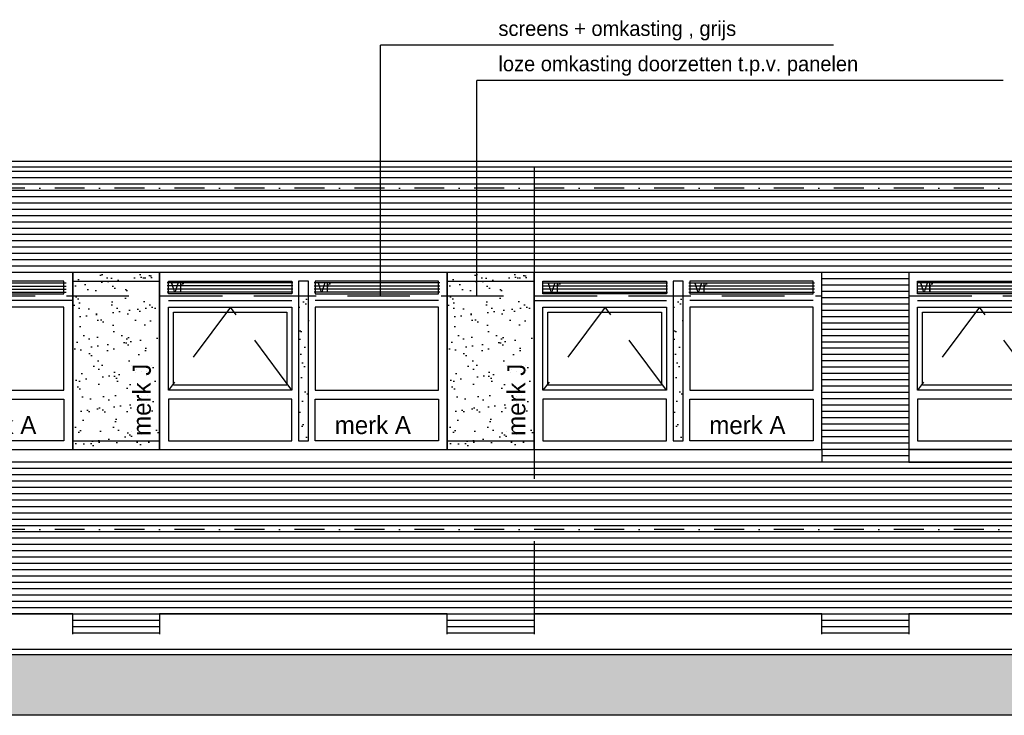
# Model space of a CAD drawing. Extents: x 0 to 140000, y 0 to 84100.
# Tile 22 of 48: x 48423 to 58281, y 52174 to 59143. Entities that reach past the tile are written whole.
import ezdxf

# ---------------------------------------------------------------- set-up
doc = ezdxf.new("R2010")
doc.units = 0
doc.header["$LTSCALE"] = 100
doc.header["$MEASUREMENT"] = 0
for name, pattern in [('B0201', [50, 31.25, -6.25, 6.25, -6.25]), ('B0701', [9.375, 6.25, -3.125]), ('B0703', [18.75, 12.5, -6.25]), ('DASHDOTX2', [2, 1, -0.5, 0, -0.5]), ('TEGELS', [4, 2, -2])]:
    doc.linetypes.add(name, pattern=pattern)
for name, color, linetype in [('AA21----_BUITENWAND', 7, 'CONTINUOUS'), ('AA31----_BUITENKOZ', 7, 'CONTINUOUS'), ('AL$1A---_ALGEMEEN', 1, 'CONTINUOUS'), ('AL$7A---_STRAMIEN', 1, 'B0201'), ('AL21----_BUITENWAND', 2, 'CONTINUOUS'), ('AL31----_BUITENKOZ', 7, 'CONTINUOUS'), ('AT$1A---_ALGEMEEN', 7, 'CONTINUOUS'), ('AT$1A---_TEKST', 2, 'CONTINUOUS'), ('DLLATATIE', 3, 'B0703'), ('VENTILATIE', 1, 'CONTINUOUS'), ('ZONWERING', 4, 'TEGELS')]:
    doc.layers.add(name, color=color, linetype=linetype)
doc.styles.add('00_100', font='B-GBP.shx', dxfattribs={"height": 120})
doc.styles.add('01_100', font='B-GBP.shx', dxfattribs={"height": 180})
doc.styles.add('02_100', font='B-GBP.shx', dxfattribs={"height": 250})

msp = doc.modelspace()

# ---------------------------------------------------------------- hatches: boundary and pattern name
at = {"layer": 'AA21----_BUITENWAND'}
h = msp.add_hatch(dxfattribs=at)
h.set_pattern_fill('TEXTURE,_O', color=1, scale=1700, double=1)
h.set_pattern_definition([(0, (1224, 816), (748, 1292), [68, -1139, 51, -493, 102, -1207]), (10, (901, 1513), (457.165, 1616.95), [119, -289, 153, -901, 85, -1122]), (20, (731, 969), (756.335, 1252.199), [136, -935, 119, -697, 85, -544]), (30, (1224, 867), (-124.492, 1439.627), [85, -561, 68, -833, 51, -1105]), (40, (748, 1241), (191.737, 1226.099), [68, -748, 51, -476, 136, -867]), (50, (1003, 629), (-454.738, 1335.823), [34, -629, 85, -1037, 102, -527]), (60, (1054, 748), (-563.68, 1267.677), [85, -697, 34, -816, 68, -629]), (70, (867, 544), (-622.723, 1221.659), [51, -323, 102, -544, 68, -748]), (80, (952, 1547), (-1181.87, 933.41), [119, -748, 51, -884, 102, -833]), (90, (1054, 816), (-1496, 629), [102, -527, 68, -1037, 34, -1054]), (100, (782, 1343), (-1405.172, 822.49), [119, -663, 102, -544, 119, -1241]), (110, (663, 374), (-1362.495, 462.916), [136, -442, 68, -901, 102, -986]), (120, (204, 578), (-1624.35, 161.456), [85, -1139, 102, -527, 119, -697]), (130, (578, 204), (-1581.611, 403.841), [51, -374, 68, -731, 136, -952]), (140, (68, 1564), (-1250.049, -193.832), [102, -612, 119, -527, 68, -714]), (150, (1479, 102), (-1160.675, -684.348), [68, -476, 136, -1054, 119, -969]), (160, (357, 1054), (-1348.106, -920.43), [102, -714, 85, -646, 68, -1037]), (170, (459, 646), (-1221.983, -958.365), [153, -561, 102, -765, 136, -748])])
h.paths.add_polyline_path([(84940.6, 52779.2), (44628.6, 52779.2), (44628.6, 52173.6), (84940.6, 52173.6)])
at = {"layer": 'AA31----_BUITENKOZ'}
h = msp.add_hatch(dxfattribs=at)
h.set_pattern_fill('AR-SAND', color=1, scale=122, style=0)
h.set_pattern_definition([(37.5, (30000, 1226.47), (-7.6852, 235.0725), [0, -185.44, 0, -207.4, 0, -198.25]), (7.5, (30000, 1226.47), (215.9128, 344.3018), [0, -100.04, 0, -167.14, 0, -64.05]), (327.5, (29849.94, 1226.47), (379.9253, 0.6904), [0, -61, 0, -219.6, 0, -286.7]), (317.5, (29849.94, 1226.47), (366.7474, 107.0764), [0, -30.5, 0, -143.96, 0, -164.7])])
h.paths.add_polyline_path([(49824.1, 56610.6), (48954.1, 56610.6), (48954.1, 54836.9), (49824.1, 54836.9)])
h.paths.add_polyline_path([(49780.9, 54928.4), (49780.9, 55918.4), (49510.9, 55918.4), (49510.9, 54928.4)], flags=24)
h = msp.add_hatch(dxfattribs=at)
h.set_pattern_fill('AR-SAND', color=1, scale=122, style=0)
h.set_pattern_definition([(37.5, (33750, 1226.47), (-7.6852, 235.0725), [0, -185.44, 0, -207.4, 0, -198.25]), (7.5, (33750, 1226.47), (215.9128, 344.3018), [0, -100.04, 0, -167.14, 0, -64.05]), (327.5, (33599.94, 1226.47), (379.9253, 0.6904), [0, -61, 0, -219.6, 0, -286.7]), (317.5, (33599.94, 1226.47), (366.7474, 107.0764), [0, -30.5, 0, -143.96, 0, -164.7])])
h.paths.add_polyline_path([(53574.1, 56610.6), (52704.1, 56610.6), (52704.1, 54836.9), (53574.1, 54836.9)])
h.paths.add_polyline_path([(53530.9, 54928.4), (53530.9, 55918.4), (53260.9, 55918.4), (53260.9, 54928.4)], flags=24)
h = msp.add_hatch(dxfattribs=at)
h.set_pattern_fill('AR-SAND', color=42, scale=122, style=0)
h.set_pattern_definition([(37.5, (-3079.72, -27575.22), (-7.6852, 235.0725), [0, -185.44, 0, -207.4, 0, -198.25]), (7.5, (-3079.72, -27575.22), (215.9128, 344.3018), [0, -100.04, 0, -167.14, 0, -64.05]), (327.5, (-3229.78, -27575.22), (379.9253, 0.6904), [0, -61, 0, -219.6, 0, -286.7]), (317.5, (-3229.78, -27575.22), (366.7474, 107.0764), [0, -30.5, 0, -143.96, 0, -164.7])])
h.paths.add_polyline_path([(51314.1, 56416.6), (51214.1, 56416.6), (51214.1, 54903.9), (51314.1, 54903.9)])
h = msp.add_hatch(dxfattribs=at)
h.set_pattern_fill('AR-SAND', color=42, scale=122, style=0)
h.set_pattern_definition([(37.5, (670.28, -27575.22), (-7.6852, 235.0725), [0, -185.44, 0, -207.4, 0, -198.25]), (7.5, (670.28, -27575.22), (215.9128, 344.3018), [0, -100.04, 0, -167.14, 0, -64.05]), (327.5, (520.22, -27575.22), (379.9253, 0.6904), [0, -61, 0, -219.6, 0, -286.7]), (317.5, (520.22, -27575.22), (366.7474, 107.0764), [0, -30.5, 0, -143.96, 0, -164.7])])
h.paths.add_polyline_path([(55064.1, 56416.6), (54964.1, 56416.6), (54964.1, 54903.9), (55064.1, 54903.9)])
at = {"layer": 'AL31----_BUITENKOZ'}
h = msp.add_hatch(dxfattribs=at)
h.set_pattern_fill('AR-SAND', color=42, scale=122, style=0)
h.set_pattern_definition([(37.5, (-3079.72, -27575.22), (-7.6852, 235.0725), [0, -185.44, 0, -207.4, 0, -198.25]), (7.5, (-3079.72, -27575.22), (215.9128, 344.3018), [0, -100.04, 0, -167.14, 0, -64.05]), (327.5, (-3229.78, -27575.22), (379.9253, 0.6904), [0, -61, 0, -219.6, 0, -286.7]), (317.5, (-3229.78, -27575.22), (366.7474, 107.0764), [0, -30.5, 0, -143.96, 0, -164.7])])
h.paths.add_polyline_path([(51314.1, 56416.6), (51214.1, 56416.6), (51214.1, 54903.9), (51314.1, 54903.9)])
h = msp.add_hatch(dxfattribs=at)
h.set_pattern_fill('AR-SAND', color=42, scale=122, style=0)
h.set_pattern_definition([(37.5, (670.28, -27575.22), (-7.6852, 235.0725), [0, -185.44, 0, -207.4, 0, -198.25]), (7.5, (670.28, -27575.22), (215.9128, 344.3018), [0, -100.04, 0, -167.14, 0, -64.05]), (327.5, (520.22, -27575.22), (379.9253, 0.6904), [0, -61, 0, -219.6, 0, -286.7]), (317.5, (520.22, -27575.22), (366.7474, 107.0764), [0, -30.5, 0, -143.96, 0, -164.7])])
h.paths.add_polyline_path([(55064.1, 56416.6), (54964.1, 56416.6), (54964.1, 54903.9), (55064.1, 54903.9)])
at = {"layer": 'VENTILATIE'}
h = msp.add_hatch(dxfattribs=at)
h.set_pattern_fill('LINE', color=42, scale=250, style=0)
h.set_pattern_definition([(0, (9379.495, -150.493), (0, 31.25), [])])
h.paths.add_polyline_path([(48887.1, 56390.9), (48887.1, 56517.9), (47631.1, 56517.9), (47631.1, 56390.9)])
h = msp.add_hatch(dxfattribs=at)
h.set_pattern_fill('LINE', color=42, scale=250, style=0)
h.set_pattern_definition([(0, (11648.906, -145.956), (0, 31.25), [])])
h.paths.add_polyline_path([(51156.5, 56395.4), (51156.5, 56522.4), (49900.5, 56522.4), (49900.5, 56395.4)])
h = msp.add_hatch(dxfattribs=at)
h.set_pattern_fill('LINE', color=42, scale=250, style=0)
h.set_pattern_definition([(0, (13120.766, -147.182), (0, 31.25), [])])
h.paths.add_polyline_path([(52628.4, 56394.2), (52628.4, 56521.2), (51372.4, 56521.2), (51372.4, 56394.2)])
h = msp.add_hatch(dxfattribs=at)
h.set_pattern_fill('LINE', color=42, scale=250, style=0)
h.set_pattern_definition([(0, (15402.735, -148.342), (0, 31.25), [])])
h.paths.add_polyline_path([(54910.3, 56393), (54910.3, 56520), (53654.3, 56520), (53654.3, 56393)])
h = msp.add_hatch(dxfattribs=at)
h.set_pattern_fill('LINE', color=42, scale=250, style=0)
h.set_pattern_definition([(0, (16871.735, -148.342), (0, 31.25), [])])
h.paths.add_polyline_path([(56379.3, 56393), (56379.3, 56520), (55123.3, 56520), (55123.3, 56393)])
h = msp.add_hatch(dxfattribs=at)
h.set_pattern_fill('LINE', color=42, scale=250, style=0)
h.set_pattern_definition([(0, (19151.766, -147.182), (0, 31.25), [])])
h.paths.add_polyline_path([(58659.4, 56394.2), (58659.4, 56521.2), (57403.4, 56521.2), (57403.4, 56394.2)])

# ---------------------------------------------------------------- linework, layer by layer
at = {"layer": 'AL$1A---_ALGEMEEN'}
for p, q in [((52034.7, 56376.2), (52034.7, 58886.5)), ((56569.4, 58886.5), (52034.7, 58886.5)), ((58267.8, 58532.8), (53000.6, 58532.8)), ((53000.6, 56376.2), (53000.6, 58532.8))]:
    msp.add_line(p, q, dxfattribs=at)
at = {"layer": 'AL$7A---_STRAMIEN', "color": 1, "linetype": 'DASHDOTX2', "ltscale": 3}
for p, q in [((130687.3, 57453.6), (9272.8, 57453.6)), ((130687.3, 54033.6), (9272.8, 54033.6))]:
    msp.add_line(p, q, dxfattribs=at)
at = {"layer": 'AL21----_BUITENWAND'}
for p, q in [((103633.3, 57722.3), (11539.1, 57722.3)), ((11539.1, 57667.8), (103633.3, 57667.8)), ((97809.3, 52833.6), (16245.1, 52833.6)), ((97809.3, 52779.2), (16245.1, 52779.2))]:
    msp.add_line(p, q, dxfattribs=at)
at = {"layer": 'AL21----_BUITENWAND', "color": 42}
for p, q in [((11569.1, 57623.6), (103554.9, 57623.6)), ((11569.1, 57560.3), (103554.9, 57560.3)), ((11569.1, 57496.9), (103554.9, 57496.9)), ((11569.1, 57433.6), (103554.9, 57433.6)), ((11569.1, 57370.3), (103554.9, 57370.3)), ((11569.1, 57306.9), (103554.9, 57306.9)), ((11569.1, 57243.6), (103554.9, 57243.6)), ((11569.1, 57180.3), (103554.9, 57180.3)), ((11569.1, 57116.9), (103554.9, 57116.9)), ((11569.1, 57053.6), (103554.9, 57053.6)), ((103554.9, 56990.3), (11569.1, 56990.3)), ((103554.9, 56926.9), (11569.1, 56926.9)), ((103554.9, 56863.6), (11569.1, 56863.6)), ((103554.9, 56800.3), (11569.1, 56800.3)), ((103554.9, 56736.9), (11569.1, 56736.9)), ((103554.9, 56673.6), (11569.1, 56673.6)), ((103554.9, 56610.3), (11569.1, 56610.3)), ((57324.1, 56546.9), (56454.1, 56546.9)), ((57324.1, 56483.6), (56454.1, 56483.6)), ((57324.1, 56420.3), (56454.1, 56420.3)), ((57324.1, 56356.9), (56454.1, 56356.9)), ((57324.1, 56293.6), (56454.1, 56293.6)), ((57324.1, 56230.3), (56454.1, 56230.3)), ((57324.1, 56166.9), (56454.1, 56166.9)), ((57324.1, 56103.6), (56454.1, 56103.6)), ((57324.1, 56040.3), (56454.1, 56040.3)), ((57324.1, 55976.9), (56454.1, 55976.9)), ((57324.1, 55913.6), (56454.1, 55913.6)), ((57324.1, 55850.3), (56454.1, 55850.3)), ((57324.1, 55786.9), (56454.1, 55786.9)), ((57324.1, 55723.6), (56454.1, 55723.6)), ((57324.1, 55660.3), (56454.1, 55660.3)), ((57324.1, 55596.9), (56454.1, 55596.9)), ((57324.1, 55533.6), (56454.1, 55533.6)), ((57324.1, 55470.3), (56454.1, 55470.3)), ((57324.1, 55406.9), (56454.1, 55406.9)), ((57324.1, 55343.6), (56454.1, 55343.6)), ((57324.1, 55280.3), (56454.1, 55280.3)), ((57324.1, 55216.9), (56454.1, 55216.9)), ((57324.1, 55153.6), (56454.1, 55153.6)), ((57324.1, 55090.3), (56454.1, 55090.3)), ((57324.1, 55026.9), (56454.1, 55026.9)), ((57324.1, 54963.6), (56454.1, 54963.6)), ((57324.1, 54900.3), (56454.1, 54900.3)), ((57324.1, 54836.9), (56454.1, 54836.9)), ((76794.1, 54710.3), (29484.1, 54710.3)), ((57324.1, 54773.6), (56454.1, 54773.6)), ((76794.1, 54646.9), (29484.1, 54646.9)), ((76794.1, 54583.6), (29484.1, 54583.6)), ((76794.1, 54520.3), (29484.1, 54520.3)), ((76794.1, 54456.9), (29484.1, 54456.9)), ((76794.1, 54393.6), (29484.1, 54393.6)), ((76794.1, 54330.3), (29484.1, 54330.3)), ((29484.1, 54266.9), (76794.1, 54266.9)), ((29484.1, 54203.6), (76794.1, 54203.6)), ((29484.1, 54140.3), (76794.1, 54140.3)), ((29492.4, 54076.9), (76794.1, 54076.9)), ((29484.1, 53950.3), (76794.1, 53950.3)), ((29485, 54013.6), (76794.1, 54013.6)), ((29484.1, 53886.9), (76794.1, 53886.9)), ((29484.1, 53823.6), (76794.1, 53823.6)), ((29484.1, 53760.3), (76794.1, 53760.3)), ((29484.1, 53696.9), (76794.1, 53696.9)), ((29484.1, 53633.6), (76794.1, 53633.6)), ((29484.1, 53570.3), (76794.1, 53570.3)), ((29484.1, 53506.9), (76794.1, 53506.9)), ((29484.1, 53443.6), (76794.1, 53443.6)), ((29484.1, 53380.3), (76794.1, 53380.3)), ((29484.1, 53316.9), (76794.1, 53316.9)), ((29484.1, 53253.6), (76794.1, 53253.6)), ((29484.1, 53190.3), (76794.1, 53190.3)), ((48954.1, 53126.9), (49824.1, 53126.9)), ((48954.1, 53063.6), (49824.1, 53063.6)), ((52704.1, 53126.9), (53574.1, 53126.9)), ((52704.1, 53063.6), (53574.1, 53063.6)), ((56454.1, 53126.9), (57324.1, 53126.9)), ((56454.1, 53063.6), (57324.1, 53063.6)), ((48954.1, 53000.3), (49824.1, 53000.3)), ((52704.1, 53000.3), (53574.1, 53000.3)), ((56454.1, 53000.3), (57324.1, 53000.3))]:
    msp.add_line(p, q, dxfattribs=at)
at = {"layer": 'AL21----_BUITENWAND', "color": 3}
msp.add_line((97392.3, 52173.6), (37381, 52173.6), dxfattribs=at)
at = {"layer": 'AL21----_BUITENWAND', "color": 42}
msp.add_lwpolyline([(46074.1, 54836.9), (56454.1, 54836.9), (56454.1, 54710.3), (46074.1, 54710.3)], close=True, dxfattribs=at)
at = {"layer": 'AL31----_BUITENKOZ', "color": 42}
for p, q in [((48954.1, 56522.6), (49824.1, 56522.6)), ((52704.1, 56522.6), (53574.1, 56522.6)), ((48954.1, 56328.6), (47631.1, 56328.6)), ((49912.1, 56328.6), (51147.1, 56328.6)), ((52616.1, 56328.6), (51381.1, 56328.6)), ((53574.1, 56328.6), (54897.1, 56328.6)), ((56366.1, 56328.6), (55131.1, 56328.6)), ((57412.1, 56328.6), (58647.1, 56328.6)), ((48954.1, 54924.9), (49824.1, 54924.9)), ((52704.1, 54924.9), (53574.1, 54924.9)), ((48954.1, 54836.9), (48954.1, 54836.9)), ((48954.1, 54836.9), (48954.1, 54836.9)), ((49824.1, 54836.9), (49824.1, 54836.9)), ((52704.1, 54836.9), (52704.1, 54836.9)), ((52704.1, 54836.9), (52704.1, 54836.9)), ((53574.1, 54836.9), (53574.1, 54836.9)), ((56454.1, 54836.9), (56454.1, 54836.9)), ((56454.1, 54836.9), (56454.1, 54836.9)), ((57324.1, 54836.9), (57324.1, 54836.9))]:
    msp.add_line(p, q, dxfattribs=at)
at = {"layer": 'AL31----_BUITENKOZ', "color": 42, "linetype": 'B0701'}
for p, q in [((50533.6, 56261.6), (49912.1, 55429.9)), ((51147.1, 55429.9), (50533.6, 56261.6)), ((54283.6, 56261.6), (53662.1, 55429.9)), ((54897.1, 55429.9), (54283.6, 56261.6)), ((58033.6, 56261.6), (57412.1, 55429.9)), ((58647.1, 55429.9), (58033.6, 56261.6))]:
    msp.add_line(p, q, dxfattribs=at)
at = {"layer": 'AL31----_BUITENKOZ', "color": 42}
for points in [[(48954.1, 54836.9), (48954.1, 56610.6), (46074.1, 56610.6), (46074.1, 56610.6), (46074.1, 54836.9)], [(48954.1, 54836.9), (49824.1, 54836.9), (49824.1, 56610.6), (48954.1, 56610.6)], [(52704.1, 54836.9), (52704.1, 56610.6), (49824.1, 56610.6), (49824.1, 56610.6), (49824.1, 54836.9)], [(52704.1, 54836.9), (53574.1, 54836.9), (53574.1, 56610.6), (52704.1, 56610.6)], [(56454.1, 54836.9), (56454.1, 56610.6), (53574.1, 56610.6), (53574.1, 56610.6), (53574.1, 54836.9)], [(60204.1, 54836.9), (60204.1, 56610.6), (57324.1, 56610.6), (57324.1, 56610.6), (57324.1, 54836.9)], [(48866.1, 56395.6), (48866.1, 56522.6), (47631.1, 56522.6), (47631.1, 56395.6)], [(49912.1, 56395.6), (49912.1, 56522.6), (51147.1, 56522.6), (51147.1, 56395.6)], [(51314.1, 56522.6), (51214.1, 56522.6), (51214.1, 54924.9), (51314.1, 54924.9)], [(52616.1, 56395.6), (52616.1, 56522.6), (51381.1, 56522.6), (51381.1, 56395.6)], [(53662.1, 56395.6), (53662.1, 56522.6), (54897.1, 56522.6), (54897.1, 56395.6)], [(55064.1, 56522.6), (54964.1, 56522.6), (54964.1, 54924.9), (55064.1, 54924.9)], [(56366.1, 56395.6), (56366.1, 56522.6), (55131.1, 56522.6), (55131.1, 56395.6)], [(57412.1, 56395.6), (57412.1, 56522.6), (58647.1, 56522.6), (58647.1, 56395.6)], [(48866.1, 55429.9), (48866.1, 56261.6), (47631.1, 56261.6), (47631.1, 55429.9)], [(49912.1, 55429.9), (49912.1, 56261.6), (51147.1, 56261.6), (51147.1, 55429.9)], [(49962.1, 55479.9), (49962.1, 56211.6), (51097.1, 56211.6), (51097.1, 55479.9)], [(52616.1, 55429.9), (52616.1, 56261.6), (51381.1, 56261.6), (51381.1, 55429.9)], [(53662.1, 55429.9), (53662.1, 56261.6), (54897.1, 56261.6), (54897.1, 55429.9)], [(53712.1, 55479.9), (53712.1, 56211.6), (54847.1, 56211.6), (54847.1, 55479.9)], [(56366.1, 55429.9), (56366.1, 56261.6), (55131.1, 56261.6), (55131.1, 55429.9)], [(57412.1, 55429.9), (57412.1, 56261.6), (58647.1, 56261.6), (58647.1, 55429.9)], [(57462.1, 55479.9), (57462.1, 56211.6), (58597.1, 56211.6), (58597.1, 55479.9)], [(48866.1, 55341.9), (48866.1, 54924.9), (47631.1, 54924.9), (47631.1, 55341.9)], [(49912.1, 55341.9), (49912.1, 54924.9), (51147.1, 54924.9), (51147.1, 55341.9)], [(52616.1, 55341.9), (52616.1, 54924.9), (51381.1, 54924.9), (51381.1, 55341.9)], [(53662.1, 55341.9), (53662.1, 54924.9), (54897.1, 54924.9), (54897.1, 55341.9)], [(56366.1, 55341.9), (56366.1, 54924.9), (55131.1, 54924.9), (55131.1, 55341.9)], [(57412.1, 55341.9), (57412.1, 54924.9), (58647.1, 54924.9), (58647.1, 55341.9)], [(46074.1, 54836.9), (56454.1, 54836.9), (56454.1, 54710.3), (46074.1, 54710.3)], [(60204.1, 54836.9), (57324.1, 54836.9), (57324.1, 54710.3), (60204.1, 54710.3)]]:
    msp.add_lwpolyline(points, close=True, dxfattribs=at)
for points in [[(48954.1, 52986.3), (48954.1, 53190.3), (46074.1, 53190.3), (46074.1, 53190.3), (46074.1, 52986.3)], [(52704.1, 52986.3), (52704.1, 53190.3), (49824.1, 53190.3), (49824.1, 53190.3), (49824.1, 52986.3)], [(56454.1, 52986.3), (56454.1, 53190.3), (53574.1, 53190.3), (53574.1, 53190.3), (53574.1, 52986.3)], [(60204.1, 52986.3), (60204.1, 53190.3), (57324.1, 53190.3), (57324.1, 53190.3), (57324.1, 52986.3)]]:
    msp.add_lwpolyline(points, dxfattribs=at)
at = {"layer": 'DLLATATIE'}
msp.add_line((53574.1, 57668.2), (53574.1, 52986.6), dxfattribs=at)
at = {"layer": 'ZONWERING', "color": 2, "linetype": 'B0701'}
for p, q in [((46079.3, 56376.2), (56454.1, 56376.2)), ((57329.3, 56376.2), (60192.5, 56376.2))]:
    msp.add_line(p, q, dxfattribs=at)

# ---------------------------------------------------------------- texts
at = {"layer": 'AT$1A---_ALGEMEEN', "color": 2}
for s, height, style, p in [('screens + omkasting , grijs', 150, '02_100', (53216.3, 58979.8)), ('loze omkasting doorzetten t.p.v. panelen', 150, '02_100', (53216.3, 58626.1)), ('vr', 120, '00_100', (49936.8, 56411.3)), ('vr', 120, '00_100', (51405.8, 56410.1)), ('vr', 120, '00_100', (53707.8, 56408.9)), ('vr', 120, '00_100', (55176.8, 56408.9)), ('vr', 120, '00_100', (57436.8, 56410.1))]:
    msp.add_text(s, height=height, dxfattribs=dict(at, style=style)).set_placement(p)
at = {"layer": 'AT$1A---_TEKST', "color": 1, "style": '01_100'}
for p in [(49735.9, 54973.4), (53485.9, 54973.4)]:
    msp.add_text('merk J', height=180, rotation=90, dxfattribs=at).set_placement(p)
for p in [(47827.7, 54991.3), (51577.7, 54991.3), (55327.7, 54991.3)]:
    msp.add_text('merk A', height=180, dxfattribs=at).set_placement(p)

doc.saveas('drawing.dxf')
